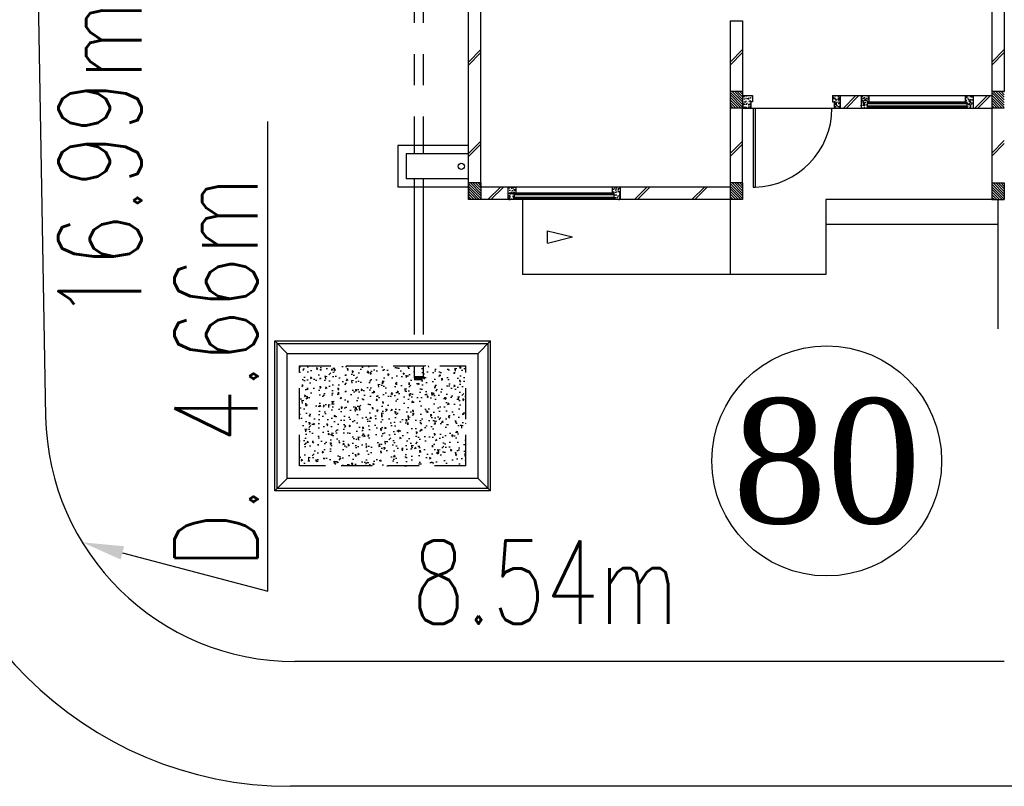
# Model space of a CAD drawing. Header units: millimetres. Extents: x 301 to 1479, y 491 to 1341.
# Tile 99 of 256: x 329.88 to 341.73, y 677.27 to 686.49. Entities that reach past the tile are written whole.
import ezdxf
from ezdxf import colors
from ezdxf.entities.mleader import LeaderData, LeaderLine
from ezdxf.enums import TextEntityAlignment as Align
from ezdxf.math import Vec2, Vec3

# ---------------------------------------------------------------- set-up
doc = ezdxf.new("R2010")
doc.units = ezdxf.units.MM
doc.header["$LTSCALE"] = 1.5
doc.header["$MEASUREMENT"] = 0
doc.linetypes.add('HIDDEN', pattern=[0.375, 0.25, -0.125])
doc.linetypes.add('PHANTOM2', pattern=[1.25, 0.625, -0.125, 0.125, -0.125, 0.125, -0.125])
for name, color, linetype in [('AP&SA', 254, 'HIDDEN'), ('Blk', 7, 'Continuous'), ('Block', 46, 'Continuous'), ('Boundary Wall', 64, 'Continuous'), ('BWCN', 4, 'Continuous'), ('DIM', 6, 'Continuous'), ('DOOR', 3, 'Continuous'), ('Ele', 8, 'Continuous'), ('HATCH', 7, 'Continuous'), ('Hatch Aggregate', 252, 'Continuous'), ('Hatch Col. C1 GF Ext.', 84, 'Continuous'), ('Hatch Col. C3 GF', 10, 'Continuous'), ('Hatch Stub Col', 251, 'Continuous'), ('Kerb', 251, 'Continuous'), ('Paving Block', 251, 'Continuous'), ('PVC Pipe 110', 69, 'Continuous'), ('PVC RWP 75', 77, 'Continuous'), ('ROAD', 8, 'Continuous'), ('TEXT', 7, 'Continuous'), ('TXTAREA', 10, 'Continuous'), ('WINDOW', 1, 'Continuous')]:
    doc.layers.add(name, color=color, linetype=linetype)
doc.styles.add('RS2', font='romans.shx', dxfattribs={"width": 0.75, "height": 1})
doc.styles.add('times', font='times.ttf')
pattern_1 = [(50, (427.129014, 161.862746), (0.071726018, -0.0062752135), [0.0075, -0.0825]), (355, (427.129014, 161.862746), (-0.013875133, 0.075219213), [0.006, -0.066]), (100.451444, (427.13499, 161.86222), (0.057850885, 0.068943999), [0.006374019, -0.070114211]), (46.1842, (427.12901, 161.88275), (0.106724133, -0.016551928), [0.01125, -0.12375]), (96.635635, (427.13791, 161.88137), (0.093466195, 0.09741186), [0.009561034, -0.105171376]), (351.184164, (427.12901, 161.88275), (0.093466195, 0.09741186), [0.009, -0.099]), (21, (427.139014, 161.877746), (0.059690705, -0.040261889), [0.0075, -0.0825]), (326, (427.139014, 161.877746), (0.024331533, 0.072515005), [0.006, -0.066]), (71.451445, (427.14399, 161.87439), (0.084022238, 0.032253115), [0.006374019, -0.070114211]), (37.5, (427.129014, 161.862746), (0.0012159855, 0.0332893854), [0, -0.0652, 0, -0.067, 0, -0.06625]), (7.5, (427.129014, 161.862746), (0.0263069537, 0.0394411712), [0, -0.0382, 0, -0.0637, 0, -0.02525]), (327.5, (427.106714, 161.862746), (0.0533822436, -0.0022554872), [0, -0.025, 0, -0.078, 0, -0.1035]), (317.5, (427.096714, 161.862746), (0.058318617, 0.010010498), [0, -0.0325, 0, -0.0518, 0, -0.0735])]
pattern_2 = [(50, (427.229014, 161.912746), (0.071726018, -0.0062752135), [0.0075, -0.0825]), (355, (427.229014, 161.912746), (-0.013875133, 0.075219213), [0.006, -0.066]), (100.451444, (427.23499, 161.91222), (0.057850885, 0.068943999), [0.006374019, -0.070114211]), (46.1842, (427.22901, 161.93275), (0.106724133, -0.016551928), [0.01125, -0.12375]), (96.635635, (427.23791, 161.93137), (0.093466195, 0.09741186), [0.009561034, -0.105171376]), (351.184164, (427.22901, 161.93275), (0.093466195, 0.09741186), [0.009, -0.099]), (21, (427.239014, 161.927746), (0.059690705, -0.040261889), [0.0075, -0.0825]), (326, (427.239014, 161.927746), (0.024331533, 0.072515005), [0.006, -0.066]), (71.451445, (427.24399, 161.92439), (0.084022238, 0.032253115), [0.006374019, -0.070114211]), (37.5, (427.229014, 161.912746), (0.0012159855, 0.0332893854), [0, -0.0652, 0, -0.067, 0, -0.06625]), (7.5, (427.229014, 161.912746), (0.0263069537, 0.0394411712), [0, -0.0382, 0, -0.0637, 0, -0.02525]), (327.5, (427.206714, 161.912746), (0.0533822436, -0.0022554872), [0, -0.025, 0, -0.078, 0, -0.1035]), (317.5, (427.196714, 161.912746), (0.058318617, 0.010010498), [0, -0.0325, 0, -0.0518, 0, -0.0735])]

# ---------------------------------------------------------------- blocks, each defined once
blk = doc.blocks.new('Dr1000')
at = {"layer": 'DOOR'}
for p, q in [((-50, 0), (-50, 950)), ((-25, 950), (-50, 950)), ((-25, 0), (-25, 950)), ((-25, 0), (-50, 0))]:
    blk.add_line(p, q, dxfattribs=at)
blk.add_arc((-24, 0), 951, 91.542, 179.9858, dxfattribs=at)
blk = doc.blocks.new('SSSU-D3')
at = {"layer": 'HATCH'}
h = blk.add_hatch(dxfattribs=at)
h.set_pattern_fill('ANSI31', color=256, scale=0.175, angle=630)
h.set_pattern_definition([(315, (-123.373914, 30.886787), (0.015467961, 0.015467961), [])])
h.paths.add_polyline_path([(3.15, 1.1), (3.3, 1.1), (3.3, 1.3), (3.15, 1.3)])
h = blk.add_hatch(dxfattribs=at)
h.set_pattern_fill('ANSI31', color=256, scale=0.175, angle=630)
h.set_pattern_definition([(315, (-126.523914, 29.786787), (0.015467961, 0.015467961), [])])
h.paths.add_polyline_path([(0, 0), (0.15, 0), (0.15, 0.2), (0, 0.2)])
h = blk.add_hatch(dxfattribs=at)
h.set_pattern_fill('ANSI31', color=256, scale=0.175, angle=630)
h.set_pattern_definition([(315, (-123.373914, 29.786787), (0.015467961, 0.015467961), [])])
h.paths.add_polyline_path([(3.15, 0), (3.3, 0), (3.3, 0.2), (3.15, 0.2)])
at = {"layer": 'Hatch Aggregate'}
h = blk.add_hatch(dxfattribs=at)
h.set_pattern_fill('AR-CONC', color=256, scale=0.03, angle=180)
h.set_pattern_definition([(230, (774182.12145, 33569.827), (-0.21517805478, 0.018825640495), [0.0225, -0.2475]), (175, (774182.12145, 33569.827), (0.041625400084, -0.22565764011), [0.018, -0.198]), (280.45144446, (774182.10352, 33569.82858), (-0.17355265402, -0.20683199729), [0.0191220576, -0.2103426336]), (226.1842, (774182.12145, 33569.767), (-0.3201723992, 0.04965578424), [0.03375, -0.37125]), (276.63563549, (774182.09477, 33569.77115), (-0.2803985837, -0.29223558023), [0.0286831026, -0.315514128]), (171.18416399, (774182.12145, 33569.767), (-0.28039858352, -0.29223558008), [0.027, -0.2970000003]), (201, (774182.09145, 33569.782), (-0.179072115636, 0.1207856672), [0.0225, -0.2475]), (146, (774182.09145, 33569.782), (-0.072994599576, -0.217545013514), [0.018, -0.198]), (251.45144474, (774182.07653, 33569.79207), (-0.25206671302, -0.09675934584), [0.019122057, -0.2103426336]), (217.5, (774182.12145, 33569.82701), (-0.003647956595, -0.0998681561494), [0, -0.1956, 0, -0.201, 0, -0.19875]), (187.5, (774182.12145, 33569.82701), (-0.078920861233, -0.118323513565), [0, -0.1146, 0, -0.1911, 0, -0.07575]), (147.5, (774182.18835, 33569.82701), (-0.160146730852, 0.00676646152), [0, -0.075, 0, -0.234, 0, -0.3105]), (137.5, (774182.21835, 33569.82701), (-0.174955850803, -0.0300314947), [0, -0.0975, 0, -0.1554, 0, -0.2205])])
h.paths.add_polyline_path([(-2.033, -2), (-2.033, -3.205), (-0.033, -3.205), (-0.033, -2)])
at = {"layer": 'Hatch Col. C1 GF Ext.'}
h = blk.add_hatch(dxfattribs=at)
h.set_pattern_fill('ANSI31', color=256, scale=0.175, angle=-90)
h.set_pattern_definition([(315, (448.28546, 156.678336), (0.0154679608, 0.0154679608), [])])
h.paths.add_polyline_path([(6.3, 0), (6.45, 0), (6.45, 0.2), (6.3, 0.2)])
at = {"layer": 'Hatch Col. C3 GF'}
h = blk.add_hatch(dxfattribs=at)
h.set_pattern_fill('ANSI31', color=256, scale=0.175, angle=-90)
h.set_pattern_definition([(315, (448.28546, 156.728336), (0.0154679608, 0.0154679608), [])])
h.paths.add_polyline_path([(6.3, 1.1), (6.45, 1.1), (6.45, 1.3), (6.3, 1.3)])
at = {"layer": 'Hatch Stub Col', "linetype": 'ByBlock'}
h = blk.add_hatch(dxfattribs=at)
h.set_pattern_fill('AR-CONC', color=256, scale=0.01, angle=720)
h.set_pattern_definition([(50, (427.129014, 161.912746), (0.071726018, -0.0062752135), [0.0075, -0.0825]), (355, (427.129014, 161.912746), (-0.013875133, 0.075219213), [0.006, -0.066]), (100.451444, (427.13499, 161.91222), (0.057850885, 0.068943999), [0.006374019, -0.070114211]), (46.1842, (427.12901, 161.93275), (0.106724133, -0.016551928), [0.01125, -0.12375]), (96.635635, (427.13791, 161.93137), (0.093466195, 0.09741186), [0.009561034, -0.105171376]), (351.184164, (427.12901, 161.93275), (0.093466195, 0.09741186), [0.009, -0.099]), (21, (427.139014, 161.927746), (0.059690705, -0.040261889), [0.0075, -0.0825]), (326, (427.139014, 161.927746), (0.024331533, 0.072515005), [0.006, -0.066]), (71.451445, (427.14399, 161.92439), (0.084022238, 0.032253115), [0.006374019, -0.070114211]), (37.5, (427.129014, 161.912746), (0.0012159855, 0.0332893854), [0, -0.0652, 0, -0.067, 0, -0.06625]), (7.5, (427.129014, 161.912746), (0.0263069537, 0.0394411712), [0, -0.0382, 0, -0.0637, 0, -0.02525]), (327.5, (427.106714, 161.912746), (0.0533822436, -0.0022554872), [0, -0.025, 0, -0.078, 0, -0.1035]), (317.5, (427.096714, 161.912746), (0.058318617, 0.010010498), [0, -0.0325, 0, -0.0518, 0, -0.0735])])
h.paths.add_polyline_path([(3.42, 1.25), (3.3, 1.25), (3.3, 1.1), (3.4, 1.1), (3.4, 1.175), (3.42, 1.175)])
h = blk.add_hatch(dxfattribs=at)
h.set_pattern_fill('AR-CONC', color=256, scale=0.01, angle=720)
h.set_pattern_definition(pattern_2)
h.paths.add_polyline_path([(4.475, 1.25), (4.38, 1.25), (4.38, 1.175), (4.4, 1.175), (4.4, 1.1), (4.475, 1.1)])
h = blk.add_hatch(dxfattribs=at)
h.set_pattern_fill('AR-CONC', color=256, scale=0.01, angle=720)
h.set_pattern_definition(pattern_2)
h.paths.add_polyline_path([(4.82, 1.25), (4.725, 1.25), (4.725, 1.1), (4.8, 1.1), (4.8, 1.175), (4.82, 1.175)])
h = blk.add_hatch(dxfattribs=at)
h.set_pattern_fill('AR-CONC', color=256, scale=0.01, angle=720)
h.set_pattern_definition(pattern_2)
h.paths.add_polyline_path([(6.075, 1.25), (5.98, 1.25), (5.98, 1.175), (6, 1.175), (6, 1.1), (6.075, 1.1)])
h = blk.add_hatch(dxfattribs=at)
h.set_pattern_fill('AR-CONC', color=256, scale=0.01, angle=720)
h.set_pattern_definition(pattern_1)
h.paths.add_polyline_path([(0.57, 0.15), (0.475, 0.15), (0.475, 0), (0.55, 0), (0.55, 0.075), (0.57, 0.075)])
h = blk.add_hatch(dxfattribs=at)
h.set_pattern_fill('AR-CONC', color=256, scale=0.01, angle=720)
h.set_pattern_definition(pattern_1)
h.paths.add_polyline_path([(1.825, 0.15), (1.73, 0.15), (1.73, 0.075), (1.75, 0.075), (1.75, 0), (1.825, 0)])
at = {"layer": 'AP&SA', "linetype": 'HIDDEN'}
for p, q in [((-2.033, -3.205), (-2.033, -2)), ((-2.033, -2), (-0.033, -2)), ((-0.033, -3.205), (-0.033, -2)), ((-0.033, -3.205), (-2.033, -3.205))]:
    blk.add_line(p, q, dxfattribs=at)
at = {"layer": 'Block', "linetype": 'ByBlock'}
for p, q in [((0, 0), (0, 3.1)), ((0.15, 0.15), (0.15, 3.1)), ((6.3, 3.1), (6.3, 1.3)), ((6.45, 3.1), (6.45, 1.3)), ((3.15, 2.15), (3.3, 2.15)), ((3.15, 2.15), (3.15, 1.3)), ((3.3, 2.15), (3.3, 1.3)), ((4.475, 1.25), (4.725, 1.25)), ((6.075, 1.25), (6.3, 1.25)), ((3.15, 1.1), (3.15, 0.2)), ((3.3, 0.2), (3.3, 1.1)), ((4.475, 1.1), (4.725, 1.1)), ((6.075, 1.1), (6.3, 1.1)), ((6.3, 1.1), (6.3, 0.2)), ((0.475, 0.15), (0.15, 0.15)), ((3.15, 0.15), (1.825, 0.15)), ((0.475, 0), (0.15, 0)), ((3.15, 0), (1.825, 0))]:
    blk.add_line(p, q, dxfattribs=at)
at = {"layer": 'Boundary Wall', "linetype": 'ByBlock'}
blk.add_line((6.375, -1.555), (6.375, 0), dxfattribs=at)
at = {"layer": 'BWCN'}
for p, q in [((3.3, 1.3), (3.15, 1.3)), ((3.15, 1.3), (3.15, 1.1)), ((3.3, 1.3), (3.3, 1.1)), ((3.3, 1.25), (3.42, 1.25)), ((3.42, 1.25), (3.42, 1.175)), ((4.38, 1.25), (4.475, 1.25)), ((4.38, 1.25), (4.38, 1.175)), ((4.475, 1.25), (4.475, 1.1)), ((4.725, 1.25), (4.725, 1.1)), ((4.725, 1.25), (4.82, 1.25)), ((4.82, 1.25), (4.82, 1.175)), ((5.98, 1.25), (5.98, 1.175)), ((5.98, 1.25), (6.075, 1.25)), ((6.075, 1.25), (6.075, 1.1)), ((6.45, 1.3), (6.3, 1.3)), ((6.3, 1.3), (6.3, 1.1)), ((3.3, 1.1), (3.15, 1.1)), ((3.3, 1.1), (3.4, 1.1)), ((3.4, 1.175), (3.4, 1.1)), ((3.42, 1.175), (3.4, 1.175)), ((4.38, 1.175), (4.4, 1.175)), ((4.4, 1.175), (4.4, 1.1)), ((4.4, 1.1), (4.475, 1.1)), ((4.725, 1.1), (4.8, 1.1)), ((4.8, 1.175), (4.8, 1.1)), ((4.82, 1.175), (4.8, 1.175)), ((5.98, 1.175), (6, 1.175)), ((6, 1.175), (6, 1.1)), ((6, 1.1), (6.075, 1.1)), ((6.45, 1.1), (6.3, 1.1)), ((0.15, 0.2), (0, 0.2)), ((0, 0.2), (0, 0)), ((0.15, 0.2), (0.15, 0)), ((0.475, 0.15), (0.475, 0)), ((0.57, 0.15), (0.475, 0.15)), ((0.57, 0.15), (0.57, 0.075)), ((1.73, 0.15), (1.73, 0.075)), ((1.825, 0.15), (1.73, 0.15)), ((1.825, 0.15), (1.825, 0)), ((3.3, 0.2), (3.15, 0.2)), ((3.15, 0.2), (3.15, 0)), ((3.3, 0.2), (3.3, 0)), ((6.3, 0.2), (6.3, 0)), ((6.3, 0.2), (6.45, 0.2)), ((6.45, 0.2), (6.45, 0)), ((0.15, 0), (0, 0)), ((0.55, 0), (0.475, 0)), ((0.55, 0.075), (0.55, 0)), ((0.57, 0.075), (0.55, 0.075)), ((1.73, 0.075), (1.75, 0.075)), ((1.75, 0.075), (1.75, 0)), ((1.825, 0), (1.75, 0)), ((3.3, 0), (3.15, 0)), ((6.3, 0), (6.45, 0))]:
    blk.add_line(p, q, dxfattribs=at)
at = {"layer": 'Ele'}
for p, q in [((4.82, 1.25), (5.98, 1.25)), ((3.4, 1.1), (4.4, 1.1)), ((4.8, 1.17), (6, 1.17)), ((4.8, 1.11), (6, 1.11)), ((4.8, 1.1), (6, 1.1)), ((4.82, 1.175), (5.98, 1.175)), ((1.73, 0.15), (0.57, 0.15)), ((1.75, 0.07), (0.55, 0.07)), ((1.75, 0.01), (0.55, 0.01)), ((1.73, 0.075), (0.57, 0.075)), ((3.15, 0), (3.15, -0.9)), ((6.3, 0), (4.3, 0)), ((4.3, 0), (4.3, -0.9)), ((1.75, 0), (0.55, 0)), ((0.65, 0), (0.65, -0.9)), ((6.375, -0.3), (4.3, -0.3)), ((4.3, -0.9), (0.65, -0.9))]:
    blk.add_line(p, q, dxfattribs=at)
at = {"layer": 'Ele', "linetype": 'ByBlock'}
blk.add_line((0.952, -0.525), (0.952, -0.375), dxfattribs=at)
at = {"layer": 'HATCH'}
for p, q in [((0, 1.653), (0.15, 1.803)), ((3.15, 1.653), (3.3, 1.803)), ((6.3, 1.653), (6.45, 1.803)), ((0, 1.617), (0.15, 1.767)), ((3.15, 1.617), (3.3, 1.767)), ((6.3, 1.617), (6.45, 1.767)), ((4.514, 1.1), (4.664, 1.25)), ((4.55, 1.1), (4.7, 1.25)), ((6.096, 1.1), (6.246, 1.25)), ((6.132, 1.1), (6.282, 1.25)), ((0, 0.552), (0.15, 0.702)), ((0, 0.517), (0.15, 0.667)), ((3.15, 0.552), (3.3, 0.702)), ((3.15, 0.517), (3.3, 0.667)), ((6.3, 0.558), (6.45, 0.708)), ((6.3, 0.522), (6.45, 0.672)), ((0.234, 0), (0.384, 0.15)), ((0.27, 0), (0.42, 0.15)), ((1.998, 0), (2.148, 0.15)), ((2.034, 0), (2.184, 0.15)), ((2.69, 0), (2.84, 0.15)), ((2.725, 0), (2.875, 0.15))]:
    blk.add_line(p, q, dxfattribs=at)
at = {"layer": 'Kerb'}
for p, q in [((-0.85, 0.65), (-0.85, 0.15)), ((0, 0.65), (-0.85, 0.65)), ((-0.75, 0.55), (-0.75, 0.25)), ((0, 0.55), (-0.75, 0.55)), ((0, 0.25), (-0.75, 0.25)), ((0, 0.15), (-0.85, 0.15)), ((-2.333, -1.7), (0.267, -1.7)), ((-2.333, -3.505), (-2.333, -1.7)), ((-2.183, -1.85), (-2.333, -1.7)), ((-2.303, -1.73), (0.237, -1.73)), ((-2.303, -3.475), (-2.303, -1.73)), ((0.117, -1.85), (0.267, -1.7)), ((0.237, -3.475), (0.237, -1.73)), ((0.267, -3.505), (0.267, -1.7)), ((-2.183, -3.355), (-2.183, -1.85)), ((-2.183, -1.85), (0.117, -1.85)), ((0.117, -3.355), (0.117, -1.85)), ((-2.183, -3.355), (-2.333, -3.505)), ((0.117, -3.355), (-2.183, -3.355)), ((0.117, -3.355), (0.267, -3.505)), ((0.267, -3.505), (-2.333, -3.505)), ((0.237, -3.475), (-2.303, -3.475))]:
    blk.add_line(p, q, dxfattribs=at)
at = {"layer": 'Paving Block', "linetype": 'ByBlock'}
for p in [(0.952, -0.375), (0.952, -0.525)]:
    blk.add_line(p, (1.252, -0.45), dxfattribs=at)
at = {"layer": 'PVC Pipe 110', "linetype": 'PHANTOM2', "ltscale": 2}
for p, q in [((-0.655, 4.75), (-0.655, 0.55)), ((-0.545, 4.75), (-0.545, 0.55)), ((-0.655, 0.25), (-0.655, -2.15)), ((-0.545, 0.25), (-0.545, -2.15))]:
    blk.add_line(p, q, dxfattribs=at)
at = {"layer": 'PVC Pipe 110', "linetype": 'PHANTOM2', "lineweight": 100, "ltscale": 0.03}
blk.add_line((-0.655, -2.15), (-0.545, -2.15), dxfattribs=at)
at = {"layer": 'PVC RWP 75'}
blk.add_circle((-0.087, 0.4), 0.0375, dxfattribs=at)
at = {"layer": 'WINDOW'}
for p, q in [((4.8, 1.155), (6, 1.155)), ((4.8, 1.125), (6, 1.125)), ((1.75, 0.055), (0.55, 0.055)), ((1.75, 0.025), (0.55, 0.025))]:
    blk.add_line(p, q, dxfattribs=at)
at = {"layer": 'DOOR', "xscale": 0.001, "yscale": 0.001, "zscale": 0.001, "rotation": 180}
blk.add_blockref('Dr1000', (3.4, 1.1), dxfattribs=at)

msp = doc.modelspace()

# ---------------------------------------------------------------- linework, layer by layer
at = {"layer": 'ROAD'}
for p, q in [((329.8894, 698.6981), (330.1938, 681.7152)), ((498.4941, 677.269), (333.1419, 677.269))]:
    msp.add_line(p, q, dxfattribs=at)
msp.add_lwpolyline([(341.7336, 678.769), (333.1934, 678.769)], dxfattribs=at)
for centre, radius, start in [((333.1419, 681.769), 4.5, 180.4067), ((333.1934, 681.769), 3, 181.02699)]:
    msp.add_arc(centre, radius, start, 270, dxfattribs=at)
at = {"layer": 'TXTAREA'}
msp.add_circle((339.596, 681.1819), 1.3831, dxfattribs=at)

# ---------------------------------------------------------------- block references
at = {"layer": 'Blk'}
msp.add_blockref('SSSU-D3', (335.2836, 684.3262), dxfattribs=at)

# ---------------------------------------------------------------- texts
at = {"layer": 'TEXT', "style": 'RS2', "width": 0.75}
for s, rotation, p in [('16.99m', 89.94887, (331.3452, 682.8686)), ('D. 4.66m', 89.98956, (332.7441, 679.886)), ('8.54m', 0.01044, (334.6025, 679.2234))]:
    msp.add_text(s, height=1, rotation=rotation, dxfattribs=at).set_placement(p)
at = {"layer": 'TXTAREA', "style": 'times'}
msp.add_text('80', height=1.5, dxfattribs=at).set_placement((339.596, 681.1819), align=Align.MIDDLE_CENTER)

# ---------------------------------------------------------------- leaders
at = {"layer": 'DIM'}
ml = msp.add_multileader_mtext('Standard', dxfattribs=at)
ml.set_content('', color=256)
ml.set_leader_properties()
ml.build(insert=Vec2(0, 0))
ml.multileader.update_dxf_attribs({"dogleg_length": 0.36, "arrow_head_size": 0.5})
ctx = ml.context
ctx.base_point, ctx.char_height, ctx.arrow_head_size, ctx.landing_gap_size, ctx.plane_origin, ctx.plane_x_axis, ctx.plane_y_axis = Vec3(332.8675, 685.4458), 0.18, 0.5, 0.09, Vec3(330.6342, 680.2036), Vec3(0, -1), Vec3(1, 0)
ctx.text_align_type = 2
notes = []
notes.append((ctx, [(0, (1, 1, 0), (332.8675, 679.6147), (0, 1), 5.6512, [(0, [(330.6342, 680.2036)], 0, [])])]))
ctx.mtext.insert, ctx.mtext.text_direction, ctx.mtext.rotation, ctx.mtext.alignment, ctx.mtext.flow_direction = Vec3(332.9575, 685.3558), Vec3(0, -1), 4.712389, 3, 5
for ctx, leaders in notes:
    for number, flags, end, landing, length, lines in leaders:
        leader = LeaderData()
        leader.index, (leader.has_last_leader_line, leader.has_dogleg_vector, leader.attachment_direction) = number, flags
        leader.last_leader_point, leader.dogleg_vector, leader.dogleg_length = Vec3(end), Vec3(landing), length
        for number, points, colour, breaks in lines:
            line = LeaderLine()
            line.index, line.vertices, line.color, line.breaks = number, Vec3.list(points), colors.encode_raw_color(colour), breaks
            leader.lines.append(line)
        ctx.leaders.append(leader)

doc.saveas('drawing.dxf')
